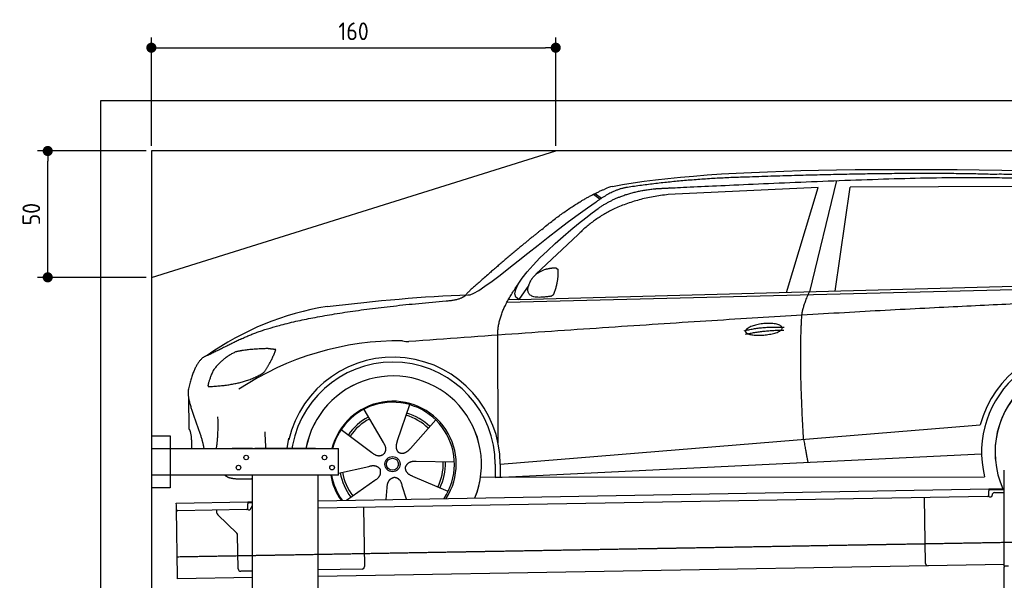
# Model space of a CAD drawing. Header units: millimetres. Extents: x 552 to 7231, y 5767 to 12036.
# Tile 4 of 6: x 552 to 4448, y 9817 to 12036. Entities that reach past the tile are written whole.
import ezdxf

# ---------------------------------------------------------------- set-up
doc = ezdxf.new("R2010")
doc.units = ezdxf.units.MM
doc.linetypes.add('GEN3', pattern=[6.25, 5, -1.25])
doc.layers.get('0').update_dxf_attribs({"lineweight": 25})
for name, color, linetype, lineweight in [('3', 6, 'GEN3', 25), ('4', 3, 'Continuous', 25), ('breakthrough', 1, 'Continuous', 25)]:
    doc.layers.add(name, color=color, linetype=linetype, lineweight=lineweight)
doc.layers.add('Car', color=10, linetype='Continuous')
doc.styles.get("Standard").update_dxf_attribs({"font": 'ISOCP.SHX'})
doc.dimstyles.new('GEN-ISO$0', dxfattribs={"dimscale": 20, "dimtxt": 3.5, "dimasz": 2, "dimexe": 2, "dimexo": 1, "dimgap": 1.5, "dimtad": 1, "dimdec": 1, "dimlfac": 0.1, "dimdsep": 46, "dimtxsty": 'Standard', "dimblk": 'PUNKT', "dimcen": 2, "dimclrd": 256, "dimclre": 256, "dimclrt": 2, "dimadec": 0, "dimazin": 0, "dimtp": 0.1, "dimtm": 0.1, "dimtfac": 0.71, "dimtdec": 1, "dimtmove": 2, "dimatfit": 3, "dimldrblk": 'PUNKT', "dimfxl": 1, "dimtolj": 1, "dimarcsym": 0})

# ---------------------------------------------------------------- blocks, each defined once
blk = doc.blocks.new('PUNKT')
at = {"layer": '4', "color": 0, "linetype": 'ByBlock'}
blk.add_line((-0.5, 0), (-1, 0), dxfattribs=at)
at = {"layer": '4', "color": 0, "linetype": 'ByBlock', "const_width": 0.5}
blk.add_lwpolyline([(-0.25, 0, 1), (0.25, 0, 1)], format="xyb", close=True, dxfattribs=at)
blk = doc.blocks.new('*D8')
at = {"layer": '4', "lineweight": -2, "transparency": 16777216}
for p, q in [((1052.8, 11515.9), (622.8, 11515.9)), ((662.8, 11055.9), (662.8, 11475.9)), ((1052.8, 11015.9), (622.8, 11015.9))]:
    blk.add_line(p, q, dxfattribs=at)
at = {"layer": 'Defpoints', "color": 0, "transparency": 16777216}
for p in [(662.8, 11515.9), (1072.8, 11515.9), (1072.8, 11015.9)]:
    blk.add_point(p, dxfattribs=at)
at = {"layer": '4', "lineweight": -2, "transparency": 16777216, "xscale": 40, "yscale": 40, "zscale": 40}
for p, rotation in [((662.8, 11515.9), 90), ((662.8, 11015.9), 270)]:
    blk.add_blockref('PUNKT', p, dxfattribs=dict(at, rotation=rotation))
at = {"layer": '4', "color": 2, "transparency": 16777216, "insert": (597.8, 11265.9), "char_height": 70, "attachment_point": 5, "rotation": 90}
blk.add_mtext('\\A1;50', dxfattribs=at)
blk = doc.blocks.new('*D9')
at = {"layer": '4', "lineweight": -2, "transparency": 16777216}
for p, q in [((1072.8, 11535.9), (1072.8, 11964.6)), ((2672.8, 11535.9), (2672.8, 11964.6)), ((1112.8, 11924.6), (2632.8, 11924.6))]:
    blk.add_line(p, q, dxfattribs=at)
at = {"layer": 'Defpoints', "color": 0, "transparency": 16777216}
for p in [(2672.8, 11924.6), (1072.8, 11515.9), (2672.8, 11515.9)]:
    blk.add_point(p, dxfattribs=at)
at = {"layer": '4', "lineweight": -2, "transparency": 16777216, "xscale": 40, "yscale": 40, "zscale": 40, "rotation": 180}
blk.add_blockref('PUNKT', (1072.8, 11924.6), dxfattribs=at)
at = {"layer": '4', "lineweight": -2, "transparency": 16777216, "xscale": 40, "yscale": 40, "zscale": 40}
blk.add_blockref('PUNKT', (2672.8, 11924.6), dxfattribs=at)
at = {"layer": '4', "color": 2, "transparency": 16777216, "insert": (1872.8, 11989.6), "char_height": 70, "attachment_point": 5}
blk.add_mtext('\\A1;160', dxfattribs=at)

msp = doc.modelspace()

# ---------------------------------------------------------------- linework, layer by layer
for p, q in [((872.77, 6015.9), (872.77, 11715.9)), ((872.77, 11715.9), (6472.77, 11715.9)), ((6272.78, 11515.9), (1072.77, 11515.9)), ((1072.77, 11515.9), (1072.77, 6265.9)), ((1072.77, 11015.9), (2672.77, 11515.9)), ((1072.77, 10388.02), (1147.77, 10388.02)), ((1147.77, 10388.02), (1147.77, 10183.02)), ((1072.77, 10338.02), (1812.77, 10338.02)), ((1472.77, 10338.02), (1392.77, 10338.02)), ((1472.77, 10338.02), (1482.77, 10338.02)), ((1722.77, 10338.02), (1482.77, 10338.02)), ((1722.77, 10338.02), (1732.77, 10338.02)), ((1732.77, 10338.02), (1812.77, 10338.02)), ((1812.77, 10233.02), (1812.77, 10338.02)), ((4447.57, 9872.48), (4447.57, 10252.48)), ((4447.57, 9872.48), (4447.57, 10252.48)), ((1812.77, 10233.02), (1072.77, 10233.02)), ((1472.77, 8708.02), (1472.77, 10233.02)), ((1732.77, 8013.02), (1732.77, 10233.02)), ((1147.77, 10183.02), (1072.77, 10183.02)), ((1732.77, 10132.07), (4386.09, 10178.39)), ((4386.09, 10178.39), (4396.09, 10178.56)), ((4386.09, 10178.39), (4386.23, 10170.39)), ((4396.16, 10174.56), (4386.16, 10174.39)), ((4386.52, 10153.39), (4386.23, 10170.39)), ((4396.09, 10178.56), (4445.89, 10179.43)), ((4447.57, 10175.46), (4396.16, 10174.56)), ((4381.61, 10148.3), (1732.77, 10102.07)), ((4136.19, 9883.98), (4131.65, 10143.94)), ((4389.13, 10147.43), (4394.13, 10147.52)), ((4399.04, 10152.61), (4399.02, 10153.61)), ((4408.85, 10163.78), (4447.57, 10164.46)), ((1171.58, 10122.28), (1454.03, 10127.21)), ((1171.72, 10114.28), (1171.58, 10122.28)), ((1172.01, 10097.28), (1171.72, 10114.28)), ((1176.67, 9830.32), (1172.01, 10097.28)), ((1449.56, 10097.12), (1177.1, 10092.37)), ((1332.28, 10083.22), (1332.08, 10095.07)), ((1454.03, 10127.21), (1464.03, 10127.38)), ((1454.03, 10127.21), (1454.17, 10119.21)), ((1464.1, 10123.38), (1454.1, 10123.21)), ((1454.47, 10102.21), (1454.17, 10119.21)), ((1457.08, 10096.26), (1462.07, 10096.34)), ((1464.03, 10127.38), (1472.77, 10127.53)), ((1472.77, 10123.53), (1464.1, 10123.38)), ((1466.99, 10101.43), (1466.97, 10102.43)), ((1911.99, 10105.2), (1916.07, 9871.23)), ((1410.76, 10003.36), (1335.34, 10076.2)), ((1416.15, 9862.51), (1413.81, 9996.34)), ((4146.36, 9874.16), (1732.77, 9832.03)), ((1906.25, 9861.06), (1732.77, 9858.03)), ((4447.57, 9879.41), (4146.36, 9874.16)), ((4447.57, 9872.48), (4447.57, 9869.48)), ((4463.57, 9872.48), (4447.57, 9872.48)), ((4447.57, 9872.48), (4447.57, 9869.48)), ((4463.57, 9872.48), (4447.57, 9872.48)), ((4447.57, 8072.48), (4447.57, 9869.48)), ((1176.81, 9822.32), (1176.67, 9830.32)), ((1472.77, 9827.49), (1176.81, 9822.32)), ((1472.77, 9853.49), (1426.32, 9852.68))]:
    msp.add_line(p, q)
for centre in [(1447.77, 10303.02), (1757.77, 10303.02), (1417.77, 10263.02), (1787.77, 10263.02)]:
    msp.add_circle(centre, 9)
for centre, radius, start, end in [((4381.53, 10153.3), 5, 271, 1), ((4389.04, 10152.43), 5, 214.23672, 271), ((4394.04, 10152.52), 5, 271, 1), ((4409.02, 10153.78), 10, 91, 181), ((1177.01, 10097.37), 5, 181, 271), ((1449.47, 10102.12), 5, 271, 1), ((1456.99, 10101.25), 5, 214.23672, 271), ((1461.99, 10101.34), 5, 271, 1), ((1476.97, 10102.6), 10, 114.78744, 181), ((1342.28, 10083.39), 10, 181, 226), ((1403.81, 9996.17), 10, 1, 46), ((1426.15, 9862.68), 10, 181, 271), ((1906.07, 9871.06), 10, 271, 1), ((4146.19, 9884.15), 10, 181, 271)]:
    msp.add_arc(centre, radius, start, end)
at = {"layer": '3'}
msp.add_line((1175.28, 9910.3), (6230.45, 9998.53), dxfattribs=at)
at = {"layer": 'breakthrough'}
msp.add_line((1914.72, 9948.49), (1915.73, 9947.96), dxfattribs=at)
at = {"layer": 'Car'}
for p, q in [((3783.93, 11398.63), (3676.28, 10958.75)), ((2822.55, 11344.9), (2848.61, 11325.4)), ((2828.29, 11347.77), (2853.69, 11328.78)), ((3711.27, 11370.97), (3117.99, 11343.27)), ((3586.27, 10956.31), (3711.27, 11370.97)), ((3777.9, 10961.51), (3837.82, 11372.43)), ((4539.57, 11374.78), (3837.82, 11372.43)), ((2761.23, 11185.11), (2594.54, 11028.22)), ((2526.43, 10927.55), (5177.39, 10999.49)), ((2479.7, 10917.38), (5122.17, 10984.52)), ((2566.04, 10984.28), (2526.43, 10927.55)), ((2526.43, 10927.55), (2485.19, 10927.52)), ((2444.37, 10361.5), (2444.13, 10787.1)), ((1219.33, 10543.46), (1221.57, 10415.22)), ((1912.83, 10493.33), (1989.76, 10362.91)), ((2094.68, 10511.9), (2045.7, 10368.62)), ((2197.86, 10451.93), (2097.59, 10338.46)), ((1823.91, 10413.74), (1945.04, 10322.88)), ((2453.14, 10277.09), (4319.75, 10428.93)), ((4319.75, 10428.93), (4352.18, 10431.57)), ((1609.48, 10338.02), (1617.32, 10379.24)), ((1631.53, 10351.23), (1629.02, 10338.02)), ((2271.71, 10284.71), (2120.31, 10287.02)), ((2433.57, 10223.56), (4357.94, 10317.04)), ((1812.77, 10241.14), (1933.19, 10267.91)), ((2433.54, 10275.9), (2433.57, 10225.49)), ((2453.14, 10277.09), (2453.31, 10224.52)), ((1845.18, 10134.04), (1957.44, 10213.01)), ((2246.56, 10168.06), (2107.66, 10228.35)), ((2375.35, 10225.46), (4369.34, 10226.56)), ((2444.44, 10224.08), (2444.44, 10225.5)), ((2001.46, 10136.77), (2006.05, 10184.75)), ((2081.99, 10138.17), (2065.76, 10190.85))]:
    msp.add_line(p, q, dxfattribs=at)
for radius in [30.15, 23.62]:
    msp.add_circle((2026.85, 10276.48), radius, dxfattribs=at)
for centre, radius, start, end in [((2939.36, 11206.55), 174.5, 103.87362, 114.54005), ((1944.31, 9791.8), 1122.35, 99.03945, 125.43769), ((2051.9, 9623.3), 1141.19, 89.24876, 123.67118), ((2091.29, 10879.19), 117.37, 257.98552, 270.18838), ((4760.88, 10323.68), 422.7, 4.65041, 165.21264), ((4760.88, 10323.68), 403.41, 0.03154, 193.93116), ((2028.98, 10275.68), 424.16, 0.19082, 166.72893), ((2028.98, 10275.68), 404.56, 0.03154, 169.23743), ((4760.88, 10323.68), 350, 337.64956, 184.38543), ((4760.88, 10323.68), 350, 337.68758, 204.35155), ((2028.98, 10275.68), 350, 337.70589, 169.73962), ((2028.98, 10275.68), 350, 337.7439, 169.70383), ((2028.98, 10275.68), 250, 327.3835, 165.55973), ((2026.85, 10276.48), 245, 326.36505, 165.45177), ((2026.85, 10276.48), 209.64, 117.262, 146.39945), ((2026.85, 10276.48), 200.65, 117.11518, 146.54628), ((2026.85, 10276.48), 200.65, 45.11518, 74.54628), ((2026.85, 10276.48), 209.64, 45.262, 74.39945), ((2026.85, 10276.48), 200.65, 333.11518, 2.54628), ((2026.85, 10276.48), 209.64, 333.262, 2.39945), ((2028.98, 10275.68), 250, 189.82442, 214.6165), ((2026.85, 10276.48), 245, 190.21699, 215.63495), ((2026.85, 10276.48), 209.64, 189.262, 218.39945), ((2026.85, 10276.48), 200.65, 189.11518, 218.54628)]:
    msp.add_arc(centre, radius, start, end, dxfattribs=at)
for points, degree in [([(2897.51, 11375.96), (3308.16, 11454.7), (4068.45, 11455.48), (5241.69, 11423.4)], 3), ([(4391.63, 11423.47), (4043.04, 11433.59), (3427.43, 11412.48)], 2), ([(5168.23, 11371.06), (4866.1, 11425.66), (4391.63, 11423.47)], 2), ([(3427.43, 11412.48), (3184.68, 11405.91), (2956.12, 11371.97)], 2), ([(2617.69, 11205.6), (2752.88, 11318.18), (2866.88, 11365.29)], 2), ([(3117.99, 11343.27), (2893.41, 11320.28), (2761.23, 11185.11)], 2), ([(2956.12, 11371.97), (2900.97, 11364.23), (2832.97, 11314.37)], 2), ([(2840.03, 11287.82), (2930.78, 11353.41), (3067.4, 11366.74)], 2), ([(2326.19, 10946.7), (2353.87, 10928.41), (2657.44, 11200.69), (2832.97, 11314.37)], 3), ([(2526.43, 10927.55), (2442.38, 10965.39), (2729.94, 11209.45), (2840.03, 11287.82)], 3), ([(2617.69, 11205.6), (2538.22, 11142.96), (2438.1, 11056.81), (2311.63, 10948.18), (2317.6, 10946.43)], 4), ([(2573.83, 11002.14), (2589.53, 11032.85), (2631.86, 11048.04)], 2), ([(2631.86, 11048.04), (2660.41, 11054.57), (2673.33, 11053.68)], 2), ([(2665.78, 10949.37), (2685.77, 11002.92), (2681.98, 11047.73)], 2), ([(2673.33, 11053.68), (2679.53, 11047.78), (2681.98, 11047.73)], 2), ([(2444.13, 10787.1), (2439.56, 10870.58), (2525.32, 10990.21)], 2), ([(2652.47, 10941.34), (2530.79, 10919.35), (2573.83, 11002.14)], 2), ([(2652.47, 10941.34), (2658.44, 10943.23), (2665.78, 10949.37)], 2), ([(3646.78, 10866.02), (3649.07, 10897.08), (3676.28, 10958.75)], 2), ([(1429.04, 10772.42), (1630.93, 10871.93), (2238.91, 10922.53)], 2), ([(1767.98, 10900.2), (1963.75, 10923.37), (2148.53, 10941.37), (2326.19, 10946.7)], 3), ([(5397.87, 10933.63), (4520.99, 10938.71), (2091.68, 10761.82)], 2), ([(2238.91, 10922.53), (2293.88, 10925.86), (2317.32, 10945.42)], 2), ([(3653.63, 10374.74), (3634.52, 10687.71), (3646.78, 10866.02)], 2), ([(3418.21, 10804.63), (3493.33, 10822.84), (3576.93, 10818.52)], 2), ([(3423.53, 10790.87), (3497.27, 10806.76), (3575.19, 10807.37)], 2), ([(1429.04, 10772.42), (1296.48, 10706.98)], 1), ([(1406.34, 10720.76), (1353.18, 10696.15), (1317.93, 10647.69)], 2), ([(1533, 10733.89), (1446.81, 10731.28), (1406.34, 10720.76)], 2), ([(1518.34, 10640.01), (1545.25, 10676.22), (1565.72, 10730.12)], 2), ([(1565.72, 10730.12), (1547.93, 10731.72), (1533, 10733.89)], 2), ([(1296.48, 10706.98), (1246.59, 10695.78), (1220.28, 10575.02)], 2), ([(1317.93, 10647.69), (1298.26, 10604.19), (1296.56, 10586.03)], 2), ([(1297.88, 10583.76), (1442.29, 10588.58), (1518.34, 10640.01)], 2), ([(1220.28, 10575.02), (1206.31, 10537.9), (1253.47, 10437.51), (1274.71, 10380.19), (1280.39, 10338.02)], 4), ([(1296.56, 10586.03), (1299.92, 10585.94), (1297.88, 10583.76)], 2), ([(1330.08, 10338.02), (1338.95, 10390.87), (1336.29, 10464.07)], 2), ([(1221.57, 10415.22), (1233.08, 10401.46), (1231.03, 10338.02)], 2), ([(1525.85, 10338.02), (1524.82, 10368.07), (1522.44, 10404.8)], 2), ([(1989.76, 10362.91), (2008.26, 10336.84), (1991.86, 10315.57)], 2), ([(2045.7, 10368.62), (2041.38, 10355.99), (2037.68, 10341.9), (2042.3, 10328.18), (2053.21, 10321.83)], 4), ([(3653.63, 10374.74), (3664.9, 10310.05), (3670.38, 10283.64)], 2), ([(2097.59, 10338.46), (2088.75, 10328.46), (2078.34, 10318.26), (2064.13, 10315.49), (2053.21, 10321.83)], 4), ([(1945.04, 10322.88), (1968.91, 10301.62), (1991.86, 10315.57)], 2), ([(2120.31, 10287.02), (2088.5, 10290.19), (2078.13, 10265.42)], 2), ([(1933.19, 10267.91), (1963.7, 10277.45), (1978.86, 10255.28)], 2), ([(1957.44, 10213.01), (1985.03, 10229.14), (1978.86, 10255.28)], 2), ([(2107.66, 10228.35), (2077.37, 10238.57), (2078.13, 10265.42)], 2), ([(2006.05, 10184.75), (2006.41, 10216.72), (2032.18, 10224.29)], 2), ([(2065.76, 10190.85), (2058.95, 10222.08), (2032.18, 10224.29)], 2)]:
    msp.add_open_spline(points, degree=degree, dxfattribs=at)
for points, degree, knots in [([(3067.4, 11366.74), (3094.3, 11368.26), (3233.22, 11375.06), (4253.77, 11422.38), (4873.96, 11432.44), (5347.03, 11285.09), (5314.72, 11097.82)], 4, [0.08213183, 0.08213183, 0.08213183, 0.08213183, 0.08213183, 0.25885101, 0.50885101, 1, 1, 1, 1, 1]), ([(3423.35, 10801.57), (3422.34, 10809.8), (3443.05, 10826.51), (3525.36, 10848.08), (3618.89, 10816.64), (3533.16, 10783.5), (3448.39, 10782.66), (3424.35, 10793.36), (3423.35, 10801.57)], 5, [0, 0, 0, 0, 0, 0, 0.300106, 0.500106, 0.700106, 1, 1, 1, 1, 1, 1]), ([(1472.59, 10217.95), (1449.32, 10217.17), (1410.24, 10215), (1381.17, 10219.09), (1367.13, 10228.92), (1365.27, 10233.02)], 4, [0.09563373, 0.09563373, 0.09563373, 0.09563373, 0.09563373, 0.59786584, 0.84374773, 0.84374773, 0.84374773, 0.84374773, 0.84374773])]:
    msp.add_open_spline(points, degree=degree, knots=knots, dxfattribs=at)

# ---------------------------------------------------------------- dimensions: what is measured, and where the dimension line sits
at = {"layer": '4'}
dim = msp.add_linear_dim(base=(2672.77, 11924.58), p1=(1072.77, 11515.9), p2=(2672.77, 11515.9), dimstyle='GEN-ISO$0', dxfattribs=at)
dim.commit()
dim.dimension.update_dxf_attribs({"geometry": '*D9', "text_midpoint": (1872.77, 11989.58)})
dim = msp.add_linear_dim(base=(662.77, 11515.9), p1=(1072.77, 11015.9), p2=(1072.77, 11515.9), angle=90, dimstyle='GEN-ISO$0', dxfattribs=at)
dim.commit()
dim.dimension.update_dxf_attribs({"geometry": '*D8', "text_midpoint": (597.77, 11265.9)})

doc.saveas('drawing.dxf')
